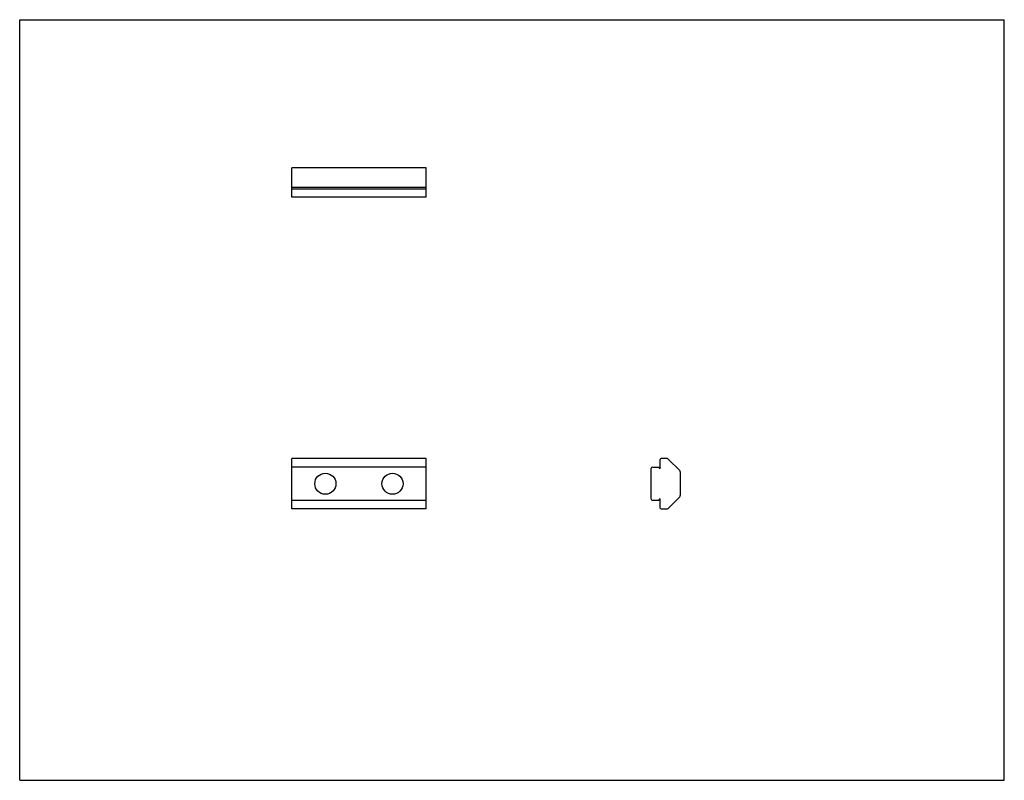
# Model space of a CAD drawing. Header units: inches. Extents: x 0 to 11, y 0 to 8.5.
import ezdxf

# ---------------------------------------------------------------- set-up
doc = ezdxf.new("R2010")
doc.units = ezdxf.units.IN
doc.header["$LTSCALE"] = 0.605
doc.header["$MEASUREMENT"] = 0
doc.layers.get('0').update_dxf_attribs({"linetype": 'CONTINUOUS'})

msp = doc.modelspace()

# ---------------------------------------------------------------- linework, layer by layer
at = {"color": 7, "linetype": 'CONTINUOUS'}
for p, q in [((0, 0), (0, 8.5)), ((0, 8.5), (11, 8.5)), ((11, 0), (11, 8.5)), ((3.04, 6.518), (3.04, 6.846)), ((4.54, 6.846), (3.04, 6.846)), ((4.54, 6.518), (4.54, 6.846)), ((4.54, 6.623), (3.04, 6.623)), ((3.04, 6.608), (4.54, 6.608)), ((4.54, 6.518), (3.04, 6.518)), ((3.04, 3.033), (3.04, 3.596)), ((4.54, 3.596), (3.04, 3.596)), ((4.54, 3.033), (4.54, 3.596)), ((7.157, 3.494), (7.157, 3.586)), ((7.231, 3.596), (7.167, 3.596)), ((7.375, 3.461), (7.245, 3.59)), ((4.54, 3.501), (3.04, 3.501)), ((7.052, 3.481), (7.052, 3.148)), ((7.072, 3.501), (7.142, 3.501)), ((7.142, 3.501), (7.142, 3.494)), ((7.38, 3.447), (7.38, 3.182)), ((4.54, 3.128), (3.04, 3.128)), ((7.142, 3.128), (7.072, 3.128)), ((7.142, 3.136), (7.142, 3.128)), ((7.157, 3.043), (7.157, 3.136)), ((7.245, 3.039), (7.375, 3.168)), ((4.54, 3.033), (3.04, 3.033)), ((7.167, 3.033), (7.231, 3.033)), ((0, 0), (11, 0))]:
    msp.add_line(p, q, dxfattribs=at)
for centre in [(3.415, 3.314), (4.165, 3.314)]:
    msp.add_circle(centre, 0.118, dxfattribs=at)
for centre, radius, start, end in [((7.167, 3.586), 0.01, 90, 180), ((7.231, 3.576), 0.02, 45, 90), ((7.072, 3.481), 0.02, 90, 180), ((7.15, 3.494), 0.0075, 180, 360), ((7.36, 3.447), 0.02, 0, 45), ((7.072, 3.148), 0.02, 180, 270), ((7.15, 3.136), 0.0075, 0, 180), ((7.36, 3.182), 0.02, 315, 360), ((7.167, 3.043), 0.01, 180, 270), ((7.231, 3.053), 0.02, 270, 315)]:
    msp.add_arc(centre, radius, start, end, dxfattribs=at)

doc.saveas('drawing.dxf')
